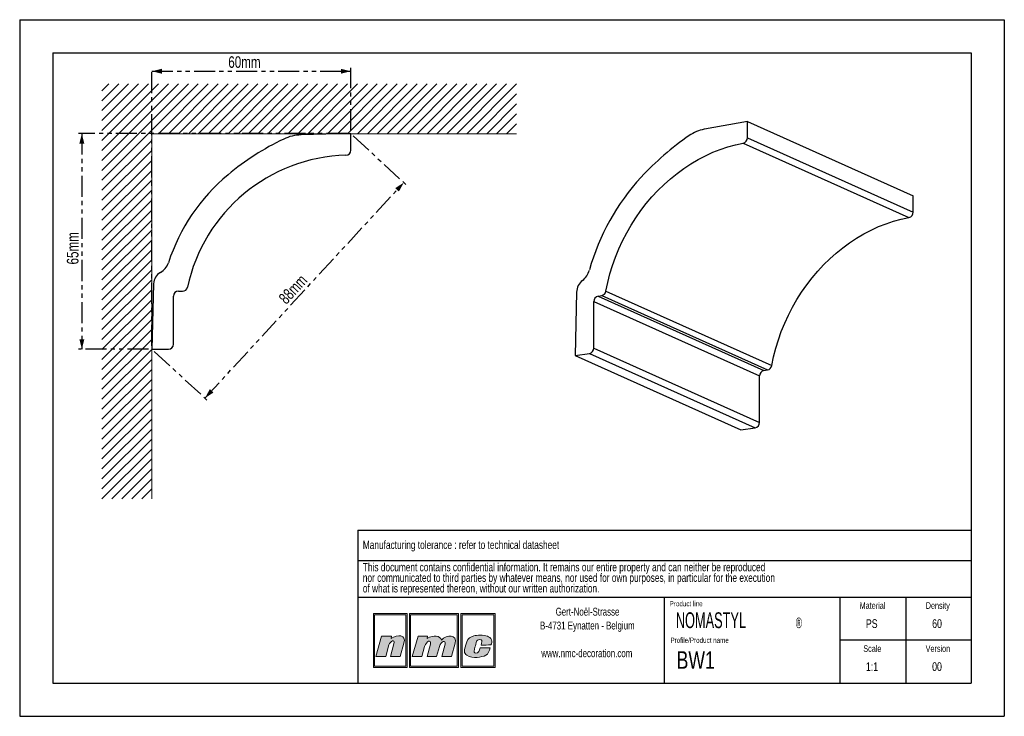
# Model space of a CAD drawing. Header units: millimetres. Extents: x 0 to 297, y 0 to 210.
import ezdxf

# ---------------------------------------------------------------- set-up
doc = ezdxf.new("R2010")
doc.units = ezdxf.units.MM
doc.linetypes.add('PHANTOM', pattern=[12.7, 6.35, -1.27, 1.27, -1.27, 1.27, -1.27])
doc.layers.add('1', color=7, linetype='Continuous', lineweight=25)
for name, color, linetype in [('2', 7, 'Continuous'), ('4', 11, 'PHANTOM'), ('5', 136, 'PHANTOM')]:
    doc.layers.add(name, color=color, linetype=linetype)
doc.styles.add('SLDTEXTSTYLE0', font='TXT', dxfattribs={"width": 0.70989})
doc.styles.add('SLDTEXTSTYLE1', font='TXT', dxfattribs={"width": 0.75})
doc.styles.add('SLDTEXTSTYLE3', font='TXT', dxfattribs={"width": 0.605})
doc.dimstyles.new('SLDDIMSTYLE0', dxfattribs={"dimtxt": 3.5, "dimasz": 3, "dimexe": 0, "dimexo": 0.0625, "dimgap": 0.875, "dimtad": 1, "dimdec": 0, "dimrnd": 1e-09, "dimzin": 12, "dimdsep": 46, "dimtxsty": 'SLDTEXTSTYLE1', "dimsah": 1, "dimcen": 0.09, "dimadec": 0, "dimazin": 3, "dimtfac": 1, "dimtdec": 0, "dimtofl": 0, "dimtmove": 0, "dimatfit": 3, "dimfxl": 0, "dimfrac": 2, "dimtolj": 1, "dimtzin": 12, "dimarcsym": 0})

# ---------------------------------------------------------------- blocks, each defined once
blk = doc.blocks.new('SW_NOTE_0')
at = {"layer": '2', "color": 0, "char_height": 2.5, "attachment_point": 1, "style": 'SLDTEXTSTYLE1'}
for s, insert in [('This document contains confidential information. It remains our entire property and can neither be reproduced', (0, 3.22)), ('nor communicated to third parties by whatever means, nor used for own purposes, in particular for the execution', (0, 0.03)), ('of what is represented thereon, without our written authorization.', (0, -3.17))]:
    blk.add_mtext(s, dxfattribs=dict(at, insert=insert))
blk = doc.blocks.new('SW_NOTE_1')
at = {"layer": '2', "color": 0, "char_height": 2.3813, "attachment_point": 2, "style": 'SLDTEXTSTYLE1'}
for s, insert in [('Gert-Noël-Strasse', (13.02, 3.07)), ('B-4731 Eynatten - Belgium', (12.97, -1.11)), ('www.nmc-decoration.com', (12.81, -9.46))]:
    blk.add_mtext(s, dxfattribs=dict(at, insert=insert))
blk = doc.blocks.new('SW_NOTE_2')
at = {"layer": '2', "color": 0, "attachment_point": 1, "style": 'SLDTEXTSTYLE3'}
for s, insert, char_height in [('NOMASTYL', (0, 6.14), 4.762), ('®', (36.17, 4.54), 3.17)]:
    blk.add_mtext(s, dxfattribs=dict(at, insert=insert, char_height=char_height))
blk = doc.blocks.new('_D')
at = {"layer": '5'}
for p, q in [((39.88, 111.67), (39.88, 195.46)), ((39.88, 194.46), (99.88, 194.46)), ((99.88, 176.67), (99.88, 195.46))]:
    blk.add_line(p, q, dxfattribs=at)
for points in [[(39.88, 194.46), (42.88, 193.71), (42.88, 195.21)], [(99.88, 194.46), (96.88, 195.21), (96.88, 193.71)]]:
    blk.add_solid(points, dxfattribs=at)
at = {"layer": '5', "insert": (62.92, 198.97), "char_height": 3.5, "attachment_point": 1, "style": 'SLDTEXTSTYLE1'}
blk.add_mtext('60mm', dxfattribs=at)
blk = doc.blocks.new('_D_1')
at = {"layer": '5'}
for p, q in [((98.88, 175.67), (17.75, 175.67)), ((18.75, 175.67), (18.75, 110.67)), ((38.88, 110.67), (17.75, 110.67))]:
    blk.add_line(p, q, dxfattribs=at)
for points in [[(18.75, 175.67), (18, 172.67), (19.5, 172.67)], [(18.75, 110.67), (19.5, 113.67), (18, 113.67)]]:
    blk.add_solid(points, dxfattribs=at)
at = {"layer": '5', "insert": (14.24, 136.21), "char_height": 3.5, "attachment_point": 1, "rotation": 90, "style": 'SLDTEXTSTYLE1'}
blk.add_mtext('65mm', dxfattribs=at)
blk = doc.blocks.new('_D_2')
at = {"layer": '5'}
for p, q in [((100.61, 174.99), (116.6, 160.23)), ((55.87, 95.91), (115.87, 160.91)), ((40.61, 109.99), (56.6, 95.23))]:
    blk.add_line(p, q, dxfattribs=at)
for points in [[(115.87, 160.91), (113.28, 159.21), (114.39, 158.2)], [(55.87, 95.91), (58.46, 97.61), (57.35, 98.62)]]:
    blk.add_solid(points, dxfattribs=at)
at = {"layer": '5', "insert": (77.83, 126.35), "char_height": 3.5, "attachment_point": 1, "rotation": 47.2906, "style": 'SLDTEXTSTYLE1'}
blk.add_mtext('88mm', dxfattribs=at)

msp = doc.modelspace()

# ---------------------------------------------------------------- hatches: boundary and pattern name
at = {"layer": '4'}
h = msp.add_hatch(color=11, dxfattribs=at)
h.paths.add_polyline_path([(106.68, 30.96), (106.68, 14.75), (116.87, 14.75), (116.87, 30.96)], flags=0)
h.paths.add_polyline_path([(116.49, 15.13), (107.06, 15.13), (107.06, 30.58), (116.49, 30.58)], flags=0)
h = msp.add_hatch(color=11, dxfattribs=at)
h.paths.add_polyline_path([(117.56, 14.75), (132.37, 14.75), (132.37, 30.96), (117.56, 30.96)], flags=0)
h.paths.add_polyline_path([(131.99, 15.13), (117.93, 15.13), (117.93, 30.58), (131.99, 30.58)], flags=0)
h = msp.add_hatch(color=11, dxfattribs=at)
h.paths.add_polyline_path([(133.06, 14.75), (143.42, 14.75), (143.42, 30.96), (133.06, 30.96)], flags=0)
h.paths.add_polyline_path([(133.43, 15.13), (133.43, 30.58), (143.05, 30.58), (143.05, 15.13)], flags=0)
h = msp.add_hatch(color=11, dxfattribs=at)
edge = h.paths.add_edge_path(flags=0)
edge.add_line((112.11, 24.18), (112.01, 23.45))
edge.add_spline(control_points=[(112.01, 23.45), (114.01, 24.83), (116.69, 24.62), (115.92, 22.08)], knot_values=[3, 3, 3, 3, 4, 4, 4, 4], weights=[1, 1, 1, 1], degree=3, periodic=0)
edge.add_line((115.92, 22.08), (114.74, 18.04))
edge.add_line((114.74, 18.04), (111.86, 18.04))
edge.add_line((111.86, 18.04), (112.9, 21.86))
edge.add_spline(control_points=[(112.9, 21.86), (113.35, 23.46), (111.69, 22.69), (111.37, 21.5)], knot_values=[7, 7, 7, 7, 8, 8, 8, 8], weights=[1, 1, 1, 1], degree=3, periodic=0)
edge.add_line((111.37, 21.5), (110.41, 18.02))
edge.add_line((110.41, 18.02), (107.46, 18.02))
edge.add_line((107.46, 18.02), (109.17, 24.18))
edge.add_line((109.17, 24.18), (112.11, 24.18))
h = msp.add_hatch(color=11, dxfattribs=at)
edge = h.paths.add_edge_path(flags=0)
edge.add_spline(control_points=[(127.21, 22.99), (126.81, 24.29), (124.9, 24.64), (122.93, 23.47)], knot_values=[10, 10, 10, 10, 11, 11, 11, 11], weights=[1, 1, 1, 1], degree=3, periodic=0)
edge.add_line((122.93, 23.47), (123, 24.16))
edge.add_line((123, 24.16), (120.19, 24.16))
edge.add_line((120.19, 24.16), (118.43, 18.04))
edge.add_line((118.43, 18.04), (121.29, 18.04))
edge.add_line((121.29, 18.04), (122.14, 21.01))
edge.add_spline(control_points=[(122.14, 21.01), (122.62, 22.76), (124.29, 23.26), (123.89, 21.78)], knot_values=[1, 1, 1, 1, 2, 2, 2, 2], weights=[1, 1, 1, 1], degree=3, periodic=0)
edge.add_line((123.89, 21.78), (122.87, 18.04))
edge.add_line((122.87, 18.04), (125.77, 18.04))
edge.add_line((125.77, 18.04), (126.61, 21.03))
edge.add_spline(control_points=[(126.61, 21.03), (127.08, 22.79), (128.67, 22.98), (128.34, 21.78)], knot_values=[5, 5, 5, 5, 6, 6, 6, 6], weights=[1, 1, 1, 1], degree=3, periodic=0)
edge.add_line((128.34, 21.78), (127.32, 18.04))
edge.add_line((127.32, 18.04), (130.25, 18.04))
edge.add_line((130.25, 18.04), (131.38, 22.06))
edge.add_spline(control_points=[(131.38, 22.06), (132.09, 24.58), (128.84, 24.76), (127.21, 22.99)], knot_values=[9, 9, 9, 9, 10, 10, 10, 10], weights=[1, 1, 1, 1], degree=3, periodic=0)
h = msp.add_hatch(color=11, dxfattribs=at)
edge = h.paths.add_edge_path(flags=0)
edge.add_spline(control_points=[(134.89, 18.39), (133.85, 18.98), (133.99, 19.85), (134.84, 22.43)], knot_values=[12, 12, 12, 12, 13, 13, 13, 13], weights=[1, 1, 1, 1], degree=3, periodic=0)
edge.add_spline(control_points=[(134.84, 22.43), (135.19, 23.49), (135.98, 23.97), (136.94, 24.25)], knot_values=[13, 13, 13, 13, 14, 14, 14, 14], weights=[1, 1, 1, 1], degree=3, periodic=0)
edge.add_spline(control_points=[(136.94, 24.25), (137.88, 24.52), (139.96, 24.52), (141.09, 24.14)], knot_values=[14, 14, 14, 14, 15, 15, 15, 15], weights=[1, 1, 1, 1], degree=3, periodic=0)
edge.add_spline(control_points=[(141.09, 24.14), (141.53, 23.99), (142.16, 23.59), (142.35, 23.1)], knot_values=[15, 15, 15, 15, 16, 16, 16, 16], weights=[1, 1, 1, 1], degree=3, periodic=0)
edge.add_spline(control_points=[(142.35, 23.1), (142.56, 22.46), (142.3, 21.95), (142.14, 21.5)], knot_values=[0, 0, 0, 0, 1, 1, 1, 1], weights=[1, 1, 1, 1], degree=3, periodic=0)
edge.add_spline(control_points=[(142.14, 21.5), (141.24, 21.49), (140.31, 21.49), (139.18, 21.49)], knot_values=[1, 1, 1, 1, 2, 2, 2, 2], weights=[1, 1, 1, 1], degree=3, periodic=0)
edge.add_spline(control_points=[(139.18, 21.49), (139.36, 22.3), (139.62, 22.81), (139.16, 23.09)], knot_values=[2, 2, 2, 2, 3, 3, 3, 3], weights=[1, 1, 1, 1], degree=3, periodic=0)
edge.add_spline(control_points=[(139.16, 23.09), (138.93, 23.2), (138.56, 23.18), (138.35, 23.09)], knot_values=[3, 3, 3, 3, 4, 4, 4, 4], weights=[1, 1, 1, 1], degree=3, periodic=0)
edge.add_spline(control_points=[(138.35, 23.09), (137.95, 22.9), (137.85, 22.71), (137.71, 22.22)], knot_values=[4, 4, 4, 4, 5, 5, 5, 5], weights=[1, 1, 1, 1], degree=3, periodic=0)
edge.add_spline(control_points=[(137.71, 22.22), (137.46, 21.3), (137.43, 21.26), (137.16, 20.2)], knot_values=[5, 5, 5, 5, 6, 6, 6, 6], weights=[1, 1, 1, 1], degree=3, periodic=0)
edge.add_spline(control_points=[(137.16, 20.2), (136.89, 19.31), (137.12, 19.11), (137.5, 19.05)], knot_values=[6, 6, 6, 6, 7, 7, 7, 7], weights=[1, 1, 1, 1], degree=3, periodic=0)
edge.add_spline(control_points=[(137.5, 19.05), (138.56, 18.92), (138.63, 19.81), (138.88, 20.64)], knot_values=[7, 7, 7, 7, 8, 8, 8, 8], weights=[1, 1, 1, 1], degree=3, periodic=0)
edge.add_line((138.88, 20.64), (138.93, 20.64))
edge.add_line((138.93, 20.64), (141.88, 20.64))
edge.add_spline(control_points=[(141.88, 20.64), (141.66, 19.75), (141.37, 18.75), (140.63, 18.38)], knot_values=[10, 10, 10, 10, 11, 11, 11, 11], weights=[1, 1, 1, 1], degree=3, periodic=0)
edge.add_spline(control_points=[(140.63, 18.38), (139.27, 17.79), (136.78, 17.34), (134.89, 18.39)], knot_values=[11, 11, 11, 11, 12, 12, 12, 12], weights=[1, 1, 1, 1], degree=3, periodic=0)

# ---------------------------------------------------------------- linework, layer by layer
at = {"color": 8, "linetype": 'Continuous', "lineweight": 18}
for p, q in [((53.87, 190.64), (24.81, 161.58)), ((50.87, 190.64), (24.81, 164.58)), ((47.87, 190.64), (24.81, 167.58)), ((44.87, 190.64), (24.81, 170.58)), ((41.87, 190.64), (24.81, 173.58)), ((38.87, 190.64), (24.81, 176.58)), ((35.87, 190.64), (24.81, 179.58)), ((32.87, 190.64), (24.81, 182.58)), ((29.87, 190.64), (24.81, 185.58)), ((26.87, 190.64), (24.81, 188.58)), ((56.87, 190.64), (41.87, 175.64)), ((59.87, 190.64), (44.87, 175.64)), ((62.87, 190.64), (47.87, 175.64)), ((65.87, 190.64), (50.87, 175.64)), ((68.87, 190.64), (53.87, 175.64)), ((71.87, 190.64), (56.87, 175.64)), ((74.87, 190.64), (59.87, 175.64)), ((77.87, 190.64), (62.87, 175.64)), ((80.87, 190.64), (65.87, 175.64)), ((83.87, 190.64), (68.87, 175.64)), ((86.87, 190.64), (71.87, 175.64)), ((89.87, 190.64), (74.87, 175.64)), ((92.87, 190.64), (77.87, 175.64)), ((95.87, 190.64), (80.87, 175.64)), ((98.87, 190.64), (83.87, 175.64)), ((101.87, 190.64), (86.87, 175.64)), ((104.87, 190.64), (89.87, 175.64)), ((107.87, 190.64), (92.87, 175.64)), ((110.87, 190.64), (95.87, 175.64)), ((113.87, 190.64), (98.87, 175.64)), ((116.87, 190.64), (101.87, 175.64)), ((119.87, 190.64), (104.87, 175.64)), ((122.87, 190.64), (107.87, 175.64)), ((125.87, 190.64), (110.87, 175.64)), ((128.87, 190.64), (113.87, 175.64)), ((131.87, 190.64), (116.87, 175.64)), ((134.87, 190.64), (119.87, 175.64)), ((137.87, 190.64), (122.87, 175.64)), ((140.87, 190.64), (125.87, 175.64)), ((143.87, 190.64), (128.87, 175.64)), ((146.87, 190.64), (131.87, 175.64)), ((149.87, 190.64), (134.87, 175.64)), ((149.87, 187.64), (137.87, 175.64)), ((149.87, 184.64), (140.87, 175.64)), ((149.87, 181.64), (143.87, 175.64)), ((149.87, 178.64), (146.87, 175.64)), ((149.87, 175.64), (39.81, 175.64)), ((39.81, 175.64), (39.81, 65.58)), ((39.81, 173.58), (24.81, 158.58)), ((39.81, 170.58), (24.81, 155.58)), ((39.81, 167.58), (24.81, 152.58)), ((39.81, 164.58), (24.81, 149.58)), ((39.81, 161.58), (24.81, 146.58)), ((39.81, 158.58), (24.81, 143.58)), ((39.81, 155.58), (24.81, 140.58)), ((39.81, 152.58), (24.81, 137.58)), ((39.81, 149.58), (24.81, 134.58)), ((39.81, 146.58), (24.81, 131.58)), ((39.81, 143.58), (24.81, 128.58)), ((39.81, 140.58), (24.81, 125.58)), ((39.81, 137.58), (24.81, 122.58)), ((39.81, 134.58), (24.81, 119.58)), ((39.81, 131.58), (24.81, 116.58)), ((39.81, 128.58), (24.81, 113.58)), ((39.81, 125.58), (24.81, 110.58)), ((39.81, 122.58), (24.81, 107.58)), ((39.81, 119.58), (24.81, 104.58)), ((39.81, 116.58), (24.81, 101.58)), ((39.81, 113.58), (24.81, 98.58)), ((39.81, 110.58), (24.81, 95.58)), ((39.81, 107.58), (24.81, 92.58)), ((39.81, 104.58), (24.81, 89.58)), ((39.81, 101.58), (24.81, 86.58)), ((39.81, 98.58), (24.81, 83.58)), ((39.81, 95.58), (24.81, 80.58)), ((39.81, 92.58), (24.81, 77.58)), ((39.81, 89.58), (24.81, 74.58)), ((39.81, 86.58), (24.81, 71.58)), ((39.81, 83.58), (24.81, 68.58)), ((39.81, 80.58), (24.81, 65.58)), ((39.81, 77.58), (27.81, 65.58)), ((39.81, 74.58), (30.81, 65.58)), ((39.81, 71.58), (33.81, 65.58)), ((39.81, 68.58), (36.81, 65.58))]:
    msp.add_line(p, q, dxfattribs=at)
at = {"color": 7, "linetype": 'Continuous', "lineweight": 25}
for p, q in [((219.5, 179.28), (206.52, 176.96)), ((219.5, 174.43), (219.5, 179.28)), ((219.5, 179.28), (269.5, 156.86)), ((99.88, 175.67), (84.88, 175.28)), ((99.88, 170.65), (99.88, 175.67)), ((269.5, 152.01), (269.5, 156.86)), ((40.4, 130.42), (39.88, 110.67)), ((47.88, 128.17), (49.15, 128.17)), ((167.99, 127.86), (167.54, 108.73)), ((46.38, 112.17), (46.38, 126.67)), ((173.17, 111.02), (173.17, 125.02)), ((174.47, 126.67), (175.57, 126.83)), ((39.88, 110.67), (44.88, 110.67)), ((167.54, 108.73), (171.87, 109.37)), ((167.54, 108.73), (217.54, 86.31)), ((224.47, 104.25), (225.57, 104.42)), ((223.17, 88.6), (223.17, 102.61)), ((217.54, 86.31), (221.87, 86.96))]:
    msp.add_line(p, q, dxfattribs=at)
at = {"color": 8, "linetype": 'Continuous', "lineweight": 25}
for p, q in [((218.24, 172.79), (268.24, 150.37)), ((219.5, 174.43), (269.5, 152.01)), ((176.84, 128.16), (226.84, 105.75)), ((173.17, 125.02), (223.17, 102.61)), ((174.47, 126.67), (224.47, 104.25)), ((175.57, 126.83), (225.57, 104.42)), ((173.17, 111.02), (223.17, 88.6)), ((171.87, 109.37), (221.87, 86.96))]:
    msp.add_line(p, q, dxfattribs=at)
at = {"color": 7, "linetype": 'Continuous', "lineweight": 25, "flags": 128}
for points in [[(176.84, 128.16), (177.39, 130.76), (178.06, 133.34), (178.84, 135.9), (179.74, 138.42), (180.75, 140.9), (181.87, 143.34), (183.1, 145.72), (184.43, 148.04), (185.86, 150.29), (187.39, 152.47), (189, 154.57), (190.71, 156.59), (192.49, 158.51), (194.35, 160.34), (196.28, 162.06), (198.28, 163.68), (200.34, 165.19), (202.45, 166.58), (204.61, 167.85), (206.82, 169), (209.06, 170.02), (211.32, 170.91), (213.61, 171.67), (215.92, 172.3), (218.24, 172.79)], [(226.84, 105.75), (227.39, 108.35), (228.06, 110.93), (228.84, 113.48), (229.74, 116.01), (230.75, 118.49), (231.87, 120.92), (233.1, 123.31), (234.43, 125.63), (235.86, 127.88), (237.39, 130.06), (239, 132.16), (240.71, 134.18), (242.49, 136.1), (244.35, 137.93), (246.28, 139.65), (248.28, 141.27), (250.34, 142.77), (252.45, 144.17), (254.61, 145.44), (256.82, 146.58), (259.06, 147.61), (261.32, 148.5), (263.61, 149.26), (265.92, 149.88), (268.24, 150.37)]]:
    msp.add_lwpolyline(points, dxfattribs=at)
at = {"color": 7, "linetype": 'Continuous', "lineweight": 25}
for centre, radius, start, end in [((85.22, 162.28), 13, 91.5, 115.4663), ((208.68, 165.36), 11.8, 100.5848, 124.6733), ((114.03, 101.79), 80, 115.4663, 129.7851), ((250.22, 104.48), 85.5, 124.3562, 137.2606), ((217.85, 174.4), 1.66, 283.7984, 0.9582), ((98.38, 170.65), 1.5, 271.6568, 0), ((99.88, 118.79), 50.38, 91.6568, 167.8934), ((99.88, 118.79), 57.88, 129.7851, 161.9355), ((237.76, 116.14), 68.43, 137.3461, 164.3915), ((267.85, 151.98), 1.66, 283.7984, 0.9582), ((39.88, 138.36), 5.23, 299.2912, 341.9355), ((44.39, 130.31), 4, 119.2912, 178.5), ((165.99, 136.16), 6.08, 308.3183, 344.5801), ((172.66, 127.74), 4.67, 128.3819, 178.4433), ((47.88, 126.67), 1.5, 90, 180), ((49.15, 129.67), 1.5, 270, 347.8934), ((175.24, 128.42), 1.62, 281.8054, 351.0385), ((174.82, 125.05), 1.65, 102.2489, 181.0879), ((44.88, 112.17), 1.5, 270, 0), ((171.52, 110.98), 1.65, 282.2489, 1.0879), ((224.82, 102.64), 1.65, 102.2489, 181.0879), ((225.24, 106), 1.62, 281.8054, 351.0385), ((221.52, 88.57), 1.65, 282.2489, 1.0879)]:
    msp.add_arc(centre, radius, start, end, dxfattribs=at)
at = {"layer": '1', "linetype": 'Continuous'}
for p, q in [((102, 56.09), (287, 56.09)), ((102, 56.09), (102, 10)), ((194.5, 10), (194.5, 35.94)), ((247.5, 10), (247.5, 35.94))]:
    msp.add_line(p, q, dxfattribs=at)
at = {"layer": '1'}
for p, q in [((102, 46.94), (287, 46.94)), ((102, 35.94), (287, 35.94))]:
    msp.add_line(p, q, dxfattribs=at)
at = {"layer": '2', "linetype": 'Continuous'}
for p, q in [((0, 210), (297, 210)), ((0, 210), (0, 0)), ((297, 210), (297, 0)), ((10, 200), (287, 200)), ((10, 200), (10, 10)), ((287, 200), (287, 10)), ((267.25, 35.94), (267.25, 10)), ((287, 22.97), (247.5, 22.97)), ((10, 10), (287, 10)), ((0, 0), (297, 0))]:
    msp.add_line(p, q, dxfattribs=at)
at = {"layer": '5', "color": 11, "linetype": 'Continuous', "lineweight": 18}
for p, q in [((116.87, 30.96), (106.68, 30.96)), ((106.68, 30.96), (106.68, 14.75)), ((116.49, 30.58), (107.06, 30.58)), ((107.06, 30.58), (107.06, 15.13)), ((116.49, 15.13), (116.49, 30.58)), ((116.87, 14.75), (116.87, 30.96)), ((132.37, 30.96), (117.56, 30.96)), ((117.56, 30.96), (117.56, 14.75)), ((131.99, 30.58), (117.93, 30.58)), ((117.93, 30.58), (117.93, 15.13)), ((131.99, 15.13), (131.99, 30.58)), ((132.37, 14.75), (132.37, 30.96)), ((143.42, 30.96), (133.06, 30.96)), ((133.06, 30.96), (133.06, 14.75)), ((133.43, 30.58), (133.43, 15.13)), ((143.05, 30.58), (133.43, 30.58)), ((143.05, 15.13), (143.05, 30.58)), ((143.42, 14.75), (143.42, 30.96)), ((107.46, 18.02), (109.17, 24.18)), ((109.17, 24.18), (112.11, 24.18)), ((112.11, 24.18), (112.01, 23.45)), ((120.19, 24.16), (118.43, 18.04)), ((123, 24.16), (120.19, 24.16)), ((122.93, 23.47), (123, 24.16)), ((111.37, 21.5), (110.41, 18.02)), ((111.86, 18.04), (112.9, 21.86)), ((115.92, 22.08), (114.74, 18.04)), ((121.29, 18.04), (122.14, 21.01)), ((123.89, 21.78), (122.87, 18.04)), ((125.77, 18.04), (126.61, 21.03)), ((128.34, 21.78), (127.32, 18.04)), ((130.25, 18.04), (131.38, 22.06)), ((110.41, 18.02), (107.46, 18.02)), ((114.74, 18.04), (111.86, 18.04)), ((118.43, 18.04), (121.29, 18.04)), ((122.87, 18.04), (125.77, 18.04)), ((127.32, 18.04), (130.25, 18.04)), ((138.88, 20.64), (138.93, 20.64)), ((138.93, 20.64), (141.88, 20.64)), ((107.06, 15.13), (116.49, 15.13)), ((117.93, 15.13), (131.99, 15.13)), ((133.43, 15.13), (143.05, 15.13)), ((106.68, 14.75), (116.87, 14.75)), ((117.56, 14.75), (132.37, 14.75)), ((133.06, 14.75), (143.42, 14.75))]:
    msp.add_line(p, q, dxfattribs=at)
for points in [[(112.01, 23.45), (114.01, 24.83), (116.69, 24.62), (115.92, 22.08)], [(127.21, 22.99), (126.81, 24.29), (124.9, 24.64), (122.93, 23.47)], [(131.38, 22.06), (132.09, 24.58), (128.84, 24.76), (127.21, 22.99)], [(134.84, 22.43), (135.19, 23.49), (135.98, 23.97), (136.94, 24.25)], [(136.94, 24.25), (137.88, 24.52), (139.96, 24.52), (141.09, 24.14)], [(141.09, 24.14), (141.53, 23.99), (142.16, 23.59), (142.35, 23.1)], [(112.9, 21.86), (113.35, 23.46), (111.69, 22.69), (111.37, 21.5)], [(122.14, 21.01), (122.62, 22.76), (124.29, 23.26), (123.89, 21.78)], [(126.61, 21.03), (127.08, 22.79), (128.67, 22.98), (128.34, 21.78)], [(134.89, 18.39), (133.85, 18.98), (133.99, 19.85), (134.84, 22.43)], [(137.71, 22.22), (137.46, 21.3), (137.43, 21.26), (137.16, 20.2)], [(138.35, 23.09), (137.95, 22.9), (137.85, 22.71), (137.71, 22.22)], [(139.16, 23.09), (138.93, 23.2), (138.56, 23.18), (138.35, 23.09)], [(139.18, 21.49), (139.36, 22.3), (139.62, 22.81), (139.16, 23.09)], [(142.14, 21.5), (141.24, 21.49), (140.31, 21.49), (139.18, 21.49)], [(142.35, 23.1), (142.56, 22.46), (142.3, 21.95), (142.14, 21.5)], [(140.63, 18.38), (139.27, 17.79), (136.78, 17.34), (134.89, 18.39)], [(137.16, 20.2), (136.89, 19.31), (137.12, 19.11), (137.5, 19.05)], [(137.5, 19.05), (138.56, 18.92), (138.63, 19.81), (138.88, 20.64)], [(141.88, 20.64), (141.66, 19.75), (141.37, 18.75), (140.63, 18.38)]]:
    msp.add_open_spline(points, degree=3, dxfattribs=at)

# ---------------------------------------------------------------- block references
at = {"layer": '2'}
for name, p in [('SW_NOTE_0', (103.5, 43)), ('SW_NOTE_1', (158.26, 29.66)), ('SW_NOTE_2', (197.91, 25.21))]:
    msp.add_blockref(name, p, dxfattribs=at)

# ---------------------------------------------------------------- texts
at = {"layer": '2', "style": 'SLDTEXTSTYLE1'}
for s, insert, char_height, attachment_point in [('PS', (257.01, 29.26), 2.646, 2), ('60', (276.71, 29.26), 2.646, 2), ('BW1', (198.16, 19.61), 5.292, 1), ('1:1', (257.09, 16.3), 2.646, 2), ('00', (276.7, 16.3), 2.646, 2)]:
    msp.add_mtext(s, dxfattribs=dict(at, insert=insert, char_height=char_height, attachment_point=attachment_point))
at = {"layer": '4'}
for s, insert, char_height, attachment_point, style in [('Manufacturing tolerance : refer to technical datasheet', (103.5, 52.94), 2.5, 1, 'SLDTEXTSTYLE1'), ('Product line', (196.06, 34.75), 1.5875, 1, 'SLDTEXTSTYLE0'), ('Material', (257.24, 34.39), 2, 2, 'SLDTEXTSTYLE1'), ('Density', (276.94, 34.39), 2, 2, 'SLDTEXTSTYLE1'), ('Profile/Product name', (196.3, 23.73), 1.5875, 1, 'SLDTEXTSTYLE0'), ('Scale', (257.2, 21.42), 2, 2, 'SLDTEXTSTYLE1'), ('Version', (276.97, 21.42), 2, 2, 'SLDTEXTSTYLE1')]:
    msp.add_mtext(s, dxfattribs=dict(at, insert=insert, char_height=char_height, attachment_point=attachment_point, style=style))

# ---------------------------------------------------------------- dimensions: what is measured, and where the dimension line sits
at = {"layer": '5'}
for base, p1, p2, angle, picture, middle in [((99.88, 194.46), (39.88, 110.67), (99.88, 175.67), 0, '_D', (69.88, 194.46)), ((18.75, 110.67), (99.88, 175.67), (39.88, 110.67), 90, '_D_1', (18.75, 143.17)), ((115.87, 160.91), (39.88, 110.67), (99.88, 175.67), 47.2906, '_D_2', (85.87, 128.41))]:
    dim = msp.add_linear_dim(base=base, p1=p1, p2=p2, angle=angle, dimstyle='SLDDIMSTYLE0', dxfattribs=at)
    dim.commit()
    dim.dimension.update_dxf_attribs({"geometry": picture, "text_midpoint": middle, "dimtype": 160})

doc.saveas('drawing.dxf')
